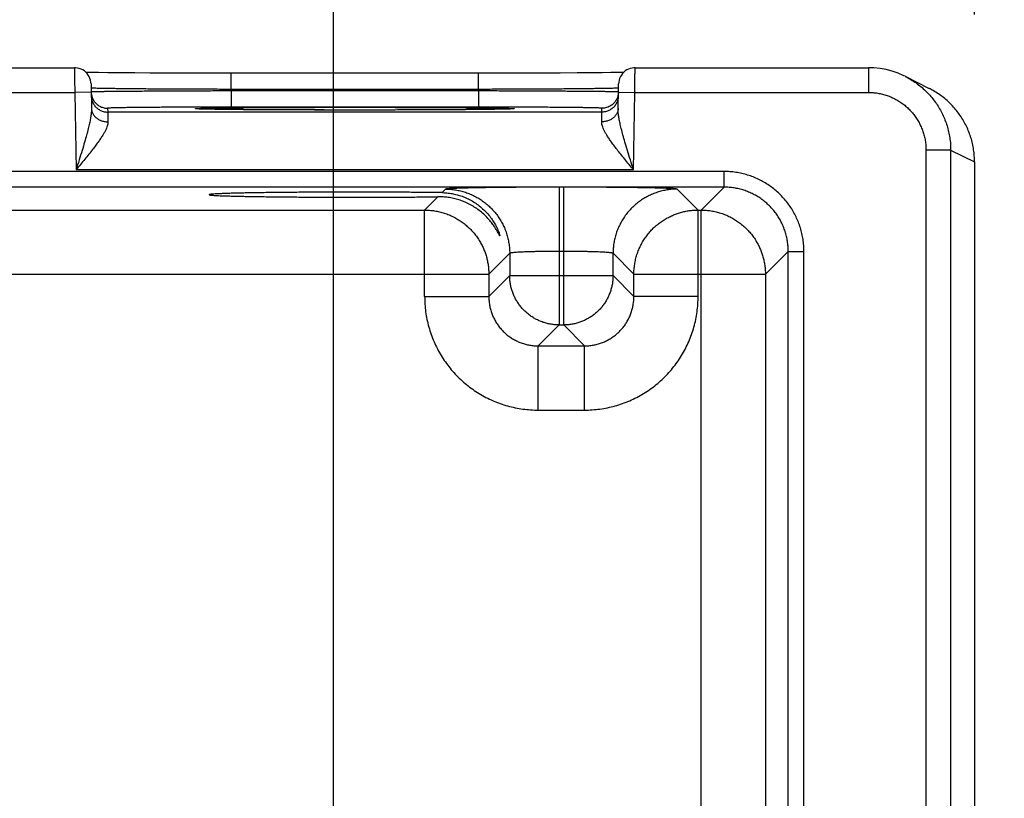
# Model space of a CAD drawing. Header units: inches. Extents: x 0 to 22, y 0 to 17.
# Tile 27 of 30: x 16.465 to 17.661, y 13.652 to 14.598. Entities that reach past the tile are written whole.
import ezdxf

# ---------------------------------------------------------------- set-up
doc = ezdxf.new("R2010")
doc.units = ezdxf.units.IN
doc.header["$LTSCALE"] = 1.21
doc.header["$MEASUREMENT"] = 0
doc.layers.get('0').update_dxf_attribs({"linetype": 'CONTINUOUS'})
doc.layers.add('DIMENSIONS', color=7, linetype='CONTINUOUS')
doc.styles.get("Standard").update_dxf_attribs({"font": 'txt', "width": 0.8})
doc.dimstyles.new('DIMSTYLE_1', dxfattribs={"dimtxt": 0.125, "dimasz": 0.18, "dimexe": 0.18, "dimexo": 0.0625, "dimgap": 0.09, "dimtad": 0, "dimtih": 1, "dimtoh": 1, "dimdec": 3, "dimzin": 4, "dimdsep": 46, "dimtxsty": 'STANDARD', "dimblk": '_FILLED', "dimblk1": '_FILLED', "dimblk2": '_FILLED', "dimcen": 0.09, "dimadec": 0, "dimazin": 0, "dimtp": 0.001, "dimtm": 0.001, "dimtfac": 1, "dimtdec": 3, "dimtofl": 0, "dimtmove": 0, "dimatfit": 3, "dimldrblk": '_FILLED', "dimfxl": 1, "dimtolj": 1, "dimtzin": 4, "dimarcsym": 0})

# ---------------------------------------------------------------- blocks, each defined once
blk = doc.blocks.new('_FILLED')
at = {"color": 0, "linetype": 'BYBLOCK'}
blk.add_solid([(0, 0), (-1, 0.1736), (-1, -0.1736)], dxfattribs=at)
blk = doc.blocks.new('*D7')
at = {"layer": 'DIMENSIONS', "color": 2, "linetype": 'CONTINUOUS'}
for p, q in [((16.846, 13.1686), (16.846, 15.4147)), ((17.625, 14.6039), (17.625, 15.4147)), ((16.846, 15.2897), (16.486, 15.2897)), ((17.625, 15.2897), (18.0428, 15.2897))]:
    blk.add_line(p, q, dxfattribs=at)
at = {"layer": 'DIMENSIONS', "color": 2, "linetype": 'CONTINUOUS', "xscale": 0.18, "yscale": 0.18, "zscale": 0.18}
blk.add_blockref('_FILLED', (16.846, 15.2897), dxfattribs=at)
at = {"layer": 'DIMENSIONS', "color": 2, "linetype": 'CONTINUOUS', "xscale": 0.18, "yscale": 0.18, "zscale": 0.18, "rotation": 180}
blk.add_blockref('_FILLED', (17.625, 15.2897), dxfattribs=at)
at = {"layer": 'DIMENSIONS', "color": 2, "linetype": 'CONTINUOUS', "width": 0.8}
for s, p in [('[', (18.6303, 15.2272)), (']', (19.2303, 15.2272)), ('.779', (18.1053, 15.2272)), ('19.79', (18.7303, 15.2272))]:
    blk.add_text(s, height=0.125, dxfattribs=at).set_placement(p)
blk = doc.blocks.new('*D11')
at = {"layer": 'DIMENSIONS', "color": 2, "linetype": 'CONTINUOUS'}
for p, q in [((14.096, 13.1686), (14.096, 16.1647)), ((16.846, 13.1686), (16.846, 16.1647)), ((14.096, 16.0397), (14.7832, 16.0397)), ((16.846, 16.0397), (16.2332, 16.0397))]:
    blk.add_line(p, q, dxfattribs=at)
at = {"layer": 'DIMENSIONS', "color": 2, "linetype": 'CONTINUOUS', "xscale": 0.18, "yscale": 0.18, "zscale": 0.18, "rotation": 180}
blk.add_blockref('_FILLED', (14.096, 16.0397), dxfattribs=at)
at = {"layer": 'DIMENSIONS', "color": 2, "linetype": 'CONTINUOUS', "xscale": 0.18, "yscale": 0.18, "zscale": 0.18}
blk.add_blockref('_FILLED', (16.846, 16.0397), dxfattribs=at)
at = {"layer": 'DIMENSIONS', "color": 2, "linetype": 'CONTINUOUS', "width": 0.8}
for s, p in [('2.750', (14.8457, 15.9772)), ('[', (15.4707, 15.9772)), ('69.85', (15.5707, 15.9772)), (']', (16.0707, 15.9772))]:
    blk.add_text(s, height=0.125, dxfattribs=at).set_placement(p)

msp = doc.modelspace()

# ---------------------------------------------------------------- linework, layer by layer
at = {"color": 7, "linetype": 'CONTINUOUS'}
for p, q in [((16.2825, 14.5394), (16.5315, 14.5394)), ((17.2125, 14.5394), (17.496, 14.5394)), ((17.496, 14.5394), (17.496, 14.5094)), ((16.5607, 14.5335), (16.5521, 14.5336)), ((16.5718, 14.5333), (16.5607, 14.5335)), ((16.5861, 14.5332), (16.5718, 14.5333)), ((16.6046, 14.533), (16.5861, 14.5332)), ((16.6233, 14.5329), (16.6046, 14.533)), ((16.6465, 14.5328), (16.6233, 14.5329)), ((16.6675, 14.5328), (16.6465, 14.5328)), ((16.6925, 14.5327), (16.6675, 14.5328)), ((16.7216, 14.5327), (16.6925, 14.5327)), ((17.0303, 14.5327), (16.7216, 14.5327)), ((16.7216, 14.513), (16.7216, 14.5327)), ((17.0224, 14.513), (17.0224, 14.5327)), ((17.0544, 14.5327), (17.0303, 14.5327)), ((17.0757, 14.5328), (17.0544, 14.5327)), ((17.1005, 14.5328), (17.0757, 14.5328)), ((17.1214, 14.5329), (17.1005, 14.5328)), ((17.1424, 14.5331), (17.1214, 14.5329)), ((17.159, 14.5332), (17.1424, 14.5331)), ((17.1724, 14.5333), (17.159, 14.5332)), ((17.183, 14.5335), (17.1724, 14.5333)), ((17.1922, 14.5336), (17.183, 14.5335)), ((17.1986, 14.5337), (17.1922, 14.5336)), ((17.5406, 14.5289), (17.5697, 14.5143)), ((16.5515, 14.5197), (16.552, 14.49)), ((17.0224, 14.513), (16.7216, 14.513)), ((16.7216, 14.513), (16.7216, 14.5111)), ((17.0224, 14.513), (17.0224, 14.5111)), ((17.192, 14.49), (17.1925, 14.5197)), ((16.2823, 14.5094), (16.5317, 14.5094)), ((16.5517, 14.5097), (16.5317, 14.5094)), ((16.5317, 14.5094), (16.5333, 14.4155)), ((17.0224, 14.5111), (16.7216, 14.5111)), ((16.7216, 14.5111), (16.7216, 14.4915)), ((17.0224, 14.5111), (17.0224, 14.4915)), ((17.1923, 14.5097), (17.2123, 14.5094)), ((17.2107, 14.4155), (17.2123, 14.5094)), ((17.2123, 14.5094), (17.496, 14.5094)), ((16.5717, 14.4901), (16.5718, 14.4855)), ((16.6826, 14.4893), (16.682, 14.4893)), ((16.6834, 14.4892), (16.6826, 14.4893)), ((16.6849, 14.4892), (16.6834, 14.4892)), ((16.6874, 14.4891), (16.6849, 14.4892)), ((16.6915, 14.489), (16.6874, 14.4891)), ((16.698, 14.4889), (16.6915, 14.489)), ((16.7065, 14.4887), (16.698, 14.4889)), ((16.7174, 14.4886), (16.7065, 14.4887)), ((16.7315, 14.4884), (16.7174, 14.4886)), ((17.0224, 14.4915), (16.7216, 14.4915)), ((16.7492, 14.4883), (16.7315, 14.4884)), ((16.7672, 14.4882), (16.7492, 14.4883)), ((16.7882, 14.4881), (16.7672, 14.4882)), ((16.8126, 14.488), (16.7882, 14.4881)), ((16.8348, 14.488), (16.8126, 14.488)), ((16.8595, 14.4879), (16.8348, 14.488)), ((16.884, 14.4879), (16.8595, 14.4879)), ((16.9077, 14.4879), (16.884, 14.4879)), ((16.9341, 14.488), (16.9077, 14.4879)), ((16.9574, 14.4881), (16.9341, 14.488)), ((16.9776, 14.4882), (16.9574, 14.4881)), ((16.9975, 14.4883), (16.9776, 14.4882)), ((17.0134, 14.4885), (16.9975, 14.4883)), ((17.0264, 14.4886), (17.0134, 14.4885)), ((17.0371, 14.4887), (17.0264, 14.4886)), ((17.0457, 14.4889), (17.0371, 14.4887)), ((17.0523, 14.489), (17.0457, 14.4889)), ((17.0564, 14.4891), (17.0523, 14.489)), ((17.0588, 14.4892), (17.0564, 14.4891)), ((17.0602, 14.4892), (17.0588, 14.4892)), ((17.0614, 14.4893), (17.0602, 14.4892)), ((17.062, 14.4893), (17.0614, 14.4893)), ((17.0631, 14.4894), (17.0627, 14.4893)), ((17.1722, 14.4855), (17.1723, 14.4901)), ((17.1722, 14.4855), (16.5718, 14.4855)), ((17.596, 14.4394), (17.566, 14.4394)), ((17.566, 14.4394), (17.566, 11.1709)), ((17.596, 14.4394), (17.596, 11.1709)), ((17.596, 14.4394), (17.625, 14.4249)), ((17.625, 14.4249), (17.625, 11.1854)), ((17.3207, 14.4133), (13.6503, 14.4133)), ((17.2107, 14.4155), (16.5333, 14.4155)), ((17.3207, 14.3943), (17.3207, 14.4133)), ((17.3207, 14.3943), (13.6503, 14.3943)), ((17.1258, 14.3942), (17.1202, 14.3942)), ((17.1202, 14.3942), (17.1202, 14.2269)), ((17.1258, 14.2269), (17.1258, 14.3942)), ((17.3207, 14.3943), (17.2929, 14.3665)), ((16.973, 14.3826), (16.9569, 14.3665)), ((16.9822, 14.3919), (16.978, 14.3876)), ((17.2891, 14.3665), (17.2638, 14.3919)), ((16.3591, 14.3665), (16.9569, 14.3665)), ((16.9569, 14.2615), (16.9569, 14.3665)), ((17.2891, 14.3665), (17.2929, 14.3665)), ((17.2891, 14.2615), (17.2891, 14.3665)), ((17.2929, 11.2438), (17.2929, 14.3665)), ((17.0602, 14.3139), (17.0349, 14.2885)), ((17.0602, 14.3139), (17.0602, 14.2868)), ((17.1258, 14.3162), (17.1202, 14.3162)), ((17.1858, 14.2868), (17.1858, 14.3139)), ((17.2111, 14.2885), (17.1858, 14.3139)), ((17.3987, 14.3163), (17.3709, 14.2885)), ((17.3987, 14.3163), (17.4177, 14.3163)), ((17.3987, 11.2939), (17.3987, 14.3163)), ((17.4177, 11.2939), (17.4177, 14.3163)), ((16.2811, 14.2885), (17.0349, 14.2885)), ((17.0349, 14.2885), (17.0349, 14.2615)), ((17.0602, 14.2868), (17.0349, 14.2615)), ((17.0602, 14.2868), (17.1858, 14.2868)), ((17.1858, 14.2868), (17.2111, 14.2615)), ((17.2111, 14.2885), (17.3709, 14.2885)), ((17.2111, 14.2615), (17.2111, 14.2885)), ((17.3709, 14.2885), (17.3709, 11.3218)), ((16.9569, 14.2615), (17.0349, 14.2615)), ((17.2891, 14.2615), (17.2111, 14.2615)), ((17.1202, 14.2269), (17.0949, 14.2015)), ((17.1202, 14.2269), (17.1258, 14.2269)), ((17.1258, 14.2269), (17.1512, 14.2015)), ((17.0949, 14.2015), (17.1512, 14.2015)), ((17.0949, 14.1235), (17.0949, 14.2015)), ((17.1512, 14.1235), (17.1512, 14.2015)), ((17.0949, 14.1235), (17.1512, 14.1235))]:
    msp.add_line(p, q, dxfattribs=at)
for points in [[(16.5515, 14.5197), (16.5513, 14.522), (16.5509, 14.5242), (16.5502, 14.5264), (16.5493, 14.5285), (16.5481, 14.5305), (16.5468, 14.5323), (16.5452, 14.534), (16.5434, 14.5354), (16.5415, 14.5367), (16.5395, 14.5377), (16.5373, 14.5385), (16.5351, 14.539), (16.5328, 14.5393), (16.5315, 14.5394)], [(17.2125, 14.5394), (17.2112, 14.5393), (17.2089, 14.539), (17.2067, 14.5385), (17.2046, 14.5377), (17.2025, 14.5367), (17.2006, 14.5354), (17.1988, 14.534), (17.1973, 14.5323), (17.1959, 14.5305), (17.1947, 14.5285), (17.1938, 14.5264), (17.1931, 14.5242), (17.1927, 14.522), (17.1925, 14.5197)], [(17.5406, 14.5289), (17.5391, 14.5296), (17.5322, 14.5326), (17.5251, 14.5351), (17.5177, 14.537), (17.5103, 14.5383), (17.5028, 14.5391), (17.496, 14.5394)], [(16.5521, 14.5336), (16.5456, 14.5337), (16.5454, 14.5337)], [(16.682, 14.4893), (16.6814, 14.4893), (16.6812, 14.4893), (16.681, 14.4894), (16.6809, 14.4894), (16.6807, 14.4894), (16.6806, 14.4894), (16.6806, 14.4894), (16.6805, 14.4894), (16.6805, 14.4894)], [(17.0627, 14.4893), (17.0622, 14.4893), (17.062, 14.4893)], [(17.0635, 14.4894), (17.0635, 14.4894), (17.0634, 14.4894), (17.0633, 14.4894), (17.0632, 14.4894), (17.0631, 14.4894)]]:
    msp.add_lwpolyline(points, dxfattribs=at)
for points, knots in [([(16.5315, 14.5394), (16.5315, 14.5394), (16.5315, 14.539), (16.5315, 14.5388), (16.5315, 14.538), (16.5315, 14.5371), (16.5315, 14.5358), (16.5315, 14.5343), (16.5316, 14.5326), (16.5316, 14.5306), (16.5316, 14.5284), (16.5316, 14.526), (16.5316, 14.5235), (16.5316, 14.5208), (16.5316, 14.5181), (16.5317, 14.5152), (16.5317, 14.5123), (16.5317, 14.5103), (16.5317, 14.5094)], [0, 0, 0, 0, 0.003976, 0.017704, 0.041008, 0.073664, 0.115355, 0.165674, 0.224126, 0.290143, 0.363085, 0.442237, 0.526821, 0.615996, 0.70885, 0.804441, 0.901814, 1, 1, 1, 1]), ([(17.2123, 14.5094), (17.2123, 14.5103), (17.2123, 14.5123), (17.2124, 14.5152), (17.2124, 14.5181), (17.2124, 14.5208), (17.2124, 14.5235), (17.2124, 14.526), (17.2124, 14.5284), (17.2124, 14.5306), (17.2125, 14.5326), (17.2125, 14.5343), (17.2125, 14.5358), (17.2125, 14.5371), (17.2125, 14.538), (17.2125, 14.5388), (17.2125, 14.539), (17.2125, 14.5394), (17.2125, 14.5394)], [0, 0, 0, 0, 0.098186, 0.195559, 0.29115, 0.384004, 0.473179, 0.557763, 0.636915, 0.709857, 0.775874, 0.834326, 0.884645, 0.926336, 0.958992, 0.982296, 0.996024, 1, 1, 1, 1]), ([(17.5407, 14.5288), (17.5425, 14.5279), (17.5465, 14.5258), (17.5524, 14.522), (17.5585, 14.5176), (17.5641, 14.5127), (17.5694, 14.5074), (17.5743, 14.5018), (17.5787, 14.4958), (17.5827, 14.4894), (17.5862, 14.4828), (17.5892, 14.4759), (17.5917, 14.4689), (17.5936, 14.4616), (17.595, 14.4543), (17.5959, 14.4468), (17.596, 14.4418), (17.596, 14.4394)], [0, 0, 0, 0, 0.054431, 0.121978, 0.189489, 0.256975, 0.324447, 0.391921, 0.459413, 0.526935, 0.594486, 0.662053, 0.729629, 0.797214, 0.86481, 0.932413, 1, 1, 1, 1]), ([(16.7216, 14.513), (16.7179, 14.513), (16.7105, 14.5131), (16.6994, 14.5131), (16.6885, 14.5131), (16.6776, 14.5132), (16.667, 14.5132), (16.6566, 14.5133), (16.6465, 14.5133), (16.6367, 14.5134), (16.6273, 14.5134), (16.6183, 14.5135), (16.6097, 14.5136), (16.6016, 14.5137), (16.594, 14.5137), (16.5869, 14.5138), (16.5805, 14.5139), (16.5746, 14.514), (16.5694, 14.5141), (16.5648, 14.5142), (16.5609, 14.5142), (16.5576, 14.5143), (16.5552, 14.5144), (16.5532, 14.5144), (16.5525, 14.5146), (16.552, 14.5146)], [0, 0, 0, 0, 0.065586, 0.130894, 0.195634, 0.259527, 0.322299, 0.383676, 0.443395, 0.501198, 0.556841, 0.61009, 0.660722, 0.708529, 0.753312, 0.794882, 0.833063, 0.867691, 0.898616, 0.925702, 0.94883, 0.967897, 0.982821, 0.993536, 1, 1, 1, 1]), ([(17.192, 14.5146), (17.1915, 14.5146), (17.1908, 14.5144), (17.1888, 14.5144), (17.1864, 14.5143), (17.1831, 14.5142), (17.1792, 14.5142), (17.1746, 14.5141), (17.1694, 14.514), (17.1635, 14.5139), (17.1571, 14.5138), (17.15, 14.5137), (17.1424, 14.5137), (17.1343, 14.5136), (17.1258, 14.5135), (17.1167, 14.5134), (17.1073, 14.5134), (17.0975, 14.5133), (17.0874, 14.5133), (17.077, 14.5132), (17.0664, 14.5132), (17.0555, 14.5131), (17.0446, 14.5131), (17.0335, 14.5131), (17.0261, 14.513), (17.0224, 14.513)], [0, 0, 0, 0, 0.006463, 0.017176, 0.032096, 0.051158, 0.074279, 0.101356, 0.13227, 0.166885, 0.205052, 0.24661, 0.291383, 0.339187, 0.389823, 0.443079, 0.498733, 0.556548, 0.616278, 0.677666, 0.740447, 0.80435, 0.869098, 0.934411, 1, 1, 1, 1]), ([(17.625, 14.4249), (17.625, 14.4274), (17.6248, 14.4324), (17.624, 14.4398), (17.6226, 14.4471), (17.6207, 14.4544), (17.6182, 14.4614), (17.6152, 14.4683), (17.6117, 14.4749), (17.6077, 14.4813), (17.6032, 14.4873), (17.5984, 14.493), (17.5931, 14.4983), (17.5874, 14.5032), (17.5813, 14.5076), (17.5754, 14.5113), (17.5715, 14.5134), (17.5697, 14.5143)], [0, 0, 0, 0, 0.067347, 0.134903, 0.202411, 0.269988, 0.33769, 0.405307, 0.472914, 0.54061, 0.608216, 0.675832, 0.743542, 0.81114, 0.878683, 0.94629, 1, 1, 1, 1]), ([(16.5517, 14.5097), (16.5517, 14.509), (16.5518, 14.5076), (16.5521, 14.5061), (16.5523, 14.5054)], [0, 0, 0, 0, 0.490254, 1, 1, 1, 1]), ([(16.5518, 14.5051), (16.5518, 14.5044), (16.5519, 14.5029), (16.5523, 14.5007), (16.5529, 14.4986), (16.5538, 14.4965), (16.5549, 14.4946), (16.5562, 14.4928), (16.5577, 14.4912), (16.5594, 14.4897), (16.5612, 14.4884), (16.5632, 14.4874), (16.5652, 14.4865), (16.5674, 14.4859), (16.5695, 14.4856), (16.571, 14.4855), (16.5718, 14.4855)], [0, 0, 0, 0, 0.071429, 0.142858, 0.214286, 0.285715, 0.357144, 0.428572, 0.500001, 0.571429, 0.642858, 0.714286, 0.785715, 0.857143, 0.928572, 1, 1, 1, 1]), ([(16.7216, 14.5111), (16.7179, 14.5111), (16.7105, 14.5111), (16.6995, 14.5111), (16.6885, 14.511), (16.6777, 14.511), (16.6671, 14.5109), (16.6567, 14.5109), (16.6465, 14.5109), (16.6368, 14.5108), (16.6273, 14.5108), (16.6183, 14.5107), (16.6097, 14.5106), (16.6016, 14.5106), (16.5941, 14.5105), (16.587, 14.5105), (16.5805, 14.5104), (16.5747, 14.5103), (16.5694, 14.5103), (16.5649, 14.5102), (16.561, 14.5101), (16.5577, 14.5101), (16.5552, 14.51), (16.5533, 14.51), (16.5526, 14.5098), (16.552, 14.5099)], [0, 0, 0, 0, 0.065596, 0.13091, 0.195649, 0.259536, 0.322301, 0.38368, 0.443405, 0.501215, 0.556863, 0.610118, 0.66076, 0.708579, 0.753372, 0.794948, 0.833132, 0.86776, 0.898684, 0.925767, 0.948888, 0.967945, 0.982856, 0.993556, 1, 1, 1, 1]), ([(16.5523, 14.5053), (16.5525, 14.5046), (16.5529, 14.5032), (16.5537, 14.5012), (16.5548, 14.4993), (16.5561, 14.4975), (16.5576, 14.4959), (16.5593, 14.4944), (16.5611, 14.4931), (16.5631, 14.492), (16.5651, 14.4912), (16.5673, 14.4906), (16.5695, 14.4902), (16.5709, 14.4901), (16.5717, 14.4901)], [0, 0, 0, 0, 0.078739, 0.162489, 0.246239, 0.329989, 0.413739, 0.49749, 0.581241, 0.664992, 0.748744, 0.832496, 0.916248, 1, 1, 1, 1]), ([(17.192, 14.5099), (17.1915, 14.5098), (17.1907, 14.51), (17.1888, 14.51), (17.1863, 14.5101), (17.1831, 14.5101), (17.1792, 14.5102), (17.1746, 14.5103), (17.1693, 14.5103), (17.1635, 14.5104), (17.157, 14.5105), (17.15, 14.5105), (17.1424, 14.5106), (17.1343, 14.5106), (17.1257, 14.5107), (17.1167, 14.5108), (17.1073, 14.5108), (17.0975, 14.5109), (17.0874, 14.5109), (17.077, 14.5109), (17.0663, 14.511), (17.0555, 14.511), (17.0445, 14.5111), (17.0335, 14.5111), (17.0261, 14.5111), (17.0224, 14.5111)], [0, 0, 0, 0, 0.006443, 0.017141, 0.032048, 0.051099, 0.074213, 0.101288, 0.132201, 0.166816, 0.204985, 0.246549, 0.291334, 0.33915, 0.389795, 0.443059, 0.498717, 0.556538, 0.616272, 0.677661, 0.740437, 0.804334, 0.869081, 0.934401, 1, 1, 1, 1]), ([(17.1922, 14.5051), (17.1922, 14.5044), (17.1921, 14.5029), (17.1917, 14.5007), (17.1911, 14.4986), (17.1902, 14.4965), (17.1891, 14.4946), (17.1878, 14.4928), (17.1863, 14.4912), (17.1846, 14.4897), (17.1828, 14.4884), (17.1808, 14.4874), (17.1788, 14.4865), (17.1767, 14.4859), (17.1745, 14.4856), (17.173, 14.4855), (17.1722, 14.4855)], [0, 0, 0, 0, 0.071429, 0.142858, 0.214287, 0.285715, 0.357144, 0.428573, 0.500001, 0.57143, 0.642858, 0.714286, 0.785715, 0.857143, 0.928572, 1, 1, 1, 1]), ([(17.1917, 14.5053), (17.1916, 14.5046), (17.1911, 14.5032), (17.1903, 14.5012), (17.1892, 14.4993), (17.1879, 14.4975), (17.1864, 14.4959), (17.1847, 14.4944), (17.1829, 14.4931), (17.1809, 14.492), (17.1789, 14.4912), (17.1767, 14.4906), (17.1745, 14.4902), (17.1731, 14.4901), (17.1723, 14.4901)], [0, 0, 0, 0, 0.078739, 0.162489, 0.246239, 0.329989, 0.413739, 0.49749, 0.581241, 0.664992, 0.748744, 0.832496, 0.916248, 1, 1, 1, 1]), ([(17.1923, 14.5097), (17.1923, 14.509), (17.1922, 14.5076), (17.1919, 14.5061), (17.1918, 14.5054)], [0, 0, 0, 0, 0.490254, 1, 1, 1, 1]), ([(17.496, 14.5094), (17.4979, 14.5094), (17.5018, 14.5092), (17.5075, 14.5085), (17.5132, 14.5073), (17.5187, 14.5057), (17.5241, 14.5036), (17.5294, 14.501), (17.5343, 14.498), (17.5391, 14.4947), (17.5435, 14.4909), (17.5476, 14.4868), (17.5514, 14.4824), (17.5547, 14.4777), (17.5577, 14.4727), (17.5602, 14.4675), (17.5623, 14.462), (17.564, 14.4565), (17.5652, 14.4508), (17.5659, 14.4451), (17.566, 14.4413), (17.566, 14.4394)], [0, 0, 0, 0, 0.052096, 0.10454, 0.157208, 0.209988, 0.26277, 0.315496, 0.368202, 0.42093, 0.47368, 0.526436, 0.579185, 0.631909, 0.684609, 0.737325, 0.790093, 0.842853, 0.895499, 0.947923, 1, 1, 1, 1]), ([(16.552, 14.49), (16.5521, 14.4888), (16.552, 14.4863), (16.5516, 14.4822), (16.5508, 14.4773), (16.5497, 14.4716), (16.5481, 14.465), (16.5461, 14.4573), (16.5436, 14.4485), (16.5405, 14.4384), (16.5371, 14.4272), (16.5346, 14.4194), (16.5333, 14.4155)], [0, 0, 0, 0, 0.044694, 0.098106, 0.161521, 0.236287, 0.323933, 0.426157, 0.545038, 0.682949, 0.837563, 1, 1, 1, 1]), ([(16.552, 14.49), (16.552, 14.4893), (16.5521, 14.4881), (16.5526, 14.4863), (16.5532, 14.4845), (16.5541, 14.4828), (16.5552, 14.4812), (16.5565, 14.4797), (16.558, 14.4783), (16.5596, 14.4771), (16.5615, 14.4761), (16.5634, 14.4752), (16.5655, 14.4745), (16.5676, 14.474), (16.5698, 14.4737), (16.5713, 14.4737), (16.572, 14.4737)], [0, 0, 0, 0, 0.064818, 0.129988, 0.19584, 0.262662, 0.33068, 0.400054, 0.470869, 0.543136, 0.616796, 0.691728, 0.767752, 0.844648, 0.922158, 1, 1, 1, 1]), ([(16.7216, 14.4915), (16.7183, 14.4915), (16.7115, 14.4915), (16.7013, 14.4914), (16.6913, 14.4914), (16.6813, 14.4914), (16.6716, 14.4914), (16.662, 14.4913), (16.6528, 14.4913), (16.6439, 14.4913), (16.6353, 14.4912), (16.6272, 14.4912), (16.6194, 14.4911), (16.6122, 14.491), (16.6055, 14.491), (16.5993, 14.4909), (16.5937, 14.4908), (16.5887, 14.4908), (16.5843, 14.4907), (16.5805, 14.4906), (16.5774, 14.4905), (16.5751, 14.4904), (16.5732, 14.4904), (16.5724, 14.4902), (16.5717, 14.4903), (16.5717, 14.4901)], [0, 0, 0, 0, 0.067728, 0.135453, 0.202748, 0.269201, 0.334409, 0.398003, 0.459713, 0.519285, 0.576452, 0.630933, 0.682453, 0.730781, 0.775701, 0.816999, 0.854478, 0.887951, 0.91727, 0.942323, 0.962986, 0.97914, 0.990702, 0.997634, 1, 1, 1, 1]), ([(16.6805, 14.4894), (16.6801, 14.4894), (16.6795, 14.4896), (16.6784, 14.4893), (16.6784, 14.4899), (16.6797, 14.4896), (16.6809, 14.49), (16.6835, 14.49), (16.6866, 14.4901), (16.6905, 14.4902), (16.6951, 14.4903), (16.7005, 14.4904), (16.7066, 14.4905), (16.7134, 14.4906), (16.7208, 14.4907), (16.7289, 14.4908), (16.7375, 14.4908), (16.7467, 14.4909), (16.7564, 14.491), (16.7666, 14.491), (16.7772, 14.4911), (16.7882, 14.4911), (16.7996, 14.4912), (16.8112, 14.4912), (16.8231, 14.4912), (16.8352, 14.4913), (16.8475, 14.4913), (16.8597, 14.4913), (16.8679, 14.4913), (16.872, 14.4913)], [0, 0, 0, 0, 0.006666, 0.010775, 0.011329, 0.015428, 0.023567, 0.035717, 0.05183, 0.071849, 0.095685, 0.123241, 0.15441, 0.189057, 0.227038, 0.268203, 0.312381, 0.359395, 0.409052, 0.461129, 0.515398, 0.571653, 0.629692, 0.689305, 0.750208, 0.81207, 0.874554, 0.937315, 1, 1, 1, 1]), ([(16.7316, 14.4884), (16.7306, 14.4885), (16.727, 14.4885), (16.7208, 14.4886), (16.7134, 14.4886), (16.7066, 14.4887), (16.7005, 14.4888), (16.6952, 14.4889), (16.6905, 14.489), (16.6866, 14.4891), (16.6835, 14.4893), (16.6815, 14.4892), (16.6808, 14.4893)], [0, 0, 0, 0, 0.05728, 0.215896, 0.362248, 0.49575, 0.61586, 0.72205, 0.813902, 0.891056, 0.953164, 1, 1, 1, 1]), ([(16.8688, 14.4879), (16.8658, 14.4879), (16.8587, 14.4879), (16.8475, 14.4879), (16.8353, 14.4879), (16.8232, 14.488), (16.8113, 14.488), (16.7996, 14.488), (16.7883, 14.4881), (16.7772, 14.4881), (16.7666, 14.4882), (16.7564, 14.4883), (16.7467, 14.4883), (16.7385, 14.4884), (16.7335, 14.4884), (16.7316, 14.4884)], [0, 0, 0, 0, 0.066337, 0.155882, 0.245027, 0.333281, 0.420173, 0.505239, 0.588073, 0.668371, 0.745838, 0.820171, 0.891052, 0.958161, 1, 1, 1, 1]), ([(16.872, 14.4913), (16.8761, 14.4913), (16.8843, 14.4913), (16.8965, 14.4913), (16.9088, 14.4913), (16.9208, 14.4912), (16.9327, 14.4912), (16.9444, 14.4912), (16.9558, 14.4911), (16.9668, 14.4911), (16.9774, 14.491), (16.9876, 14.491), (16.9973, 14.4909), (17.0065, 14.4908), (17.0151, 14.4908), (17.0232, 14.4907), (17.0306, 14.4906), (17.0374, 14.4905), (17.0435, 14.4904), (17.0489, 14.4903), (17.0535, 14.4902), (17.0574, 14.4901), (17.0605, 14.49), (17.0631, 14.49), (17.0643, 14.4896), (17.0656, 14.4899), (17.0656, 14.4893), (17.0645, 14.4896), (17.0639, 14.4894), (17.0635, 14.4894)], [0, 0, 0, 0, 0.062671, 0.125412, 0.187871, 0.249707, 0.310588, 0.370191, 0.428229, 0.48449, 0.538768, 0.59085, 0.640513, 0.687533, 0.731716, 0.772888, 0.810877, 0.84553, 0.876707, 0.904271, 0.928113, 0.94814, 0.964262, 0.976419, 0.984567, 0.988677, 0.989231, 0.99333, 1, 1, 1, 1]), ([(17.012, 14.4884), (17.0102, 14.4884), (17.0054, 14.4884), (16.9973, 14.4883), (16.9876, 14.4883), (16.9774, 14.4882), (16.9668, 14.4881), (16.9558, 14.4881), (16.9444, 14.488), (16.9328, 14.488), (16.9209, 14.488), (16.9088, 14.4879), (16.8966, 14.4879), (16.8852, 14.4879), (16.878, 14.4879), (16.8748, 14.4879)], [0, 0, 0, 0, 0.038743, 0.105884, 0.1768, 0.251172, 0.328673, 0.409011, 0.491897, 0.577031, 0.664007, 0.752352, 0.841586, 0.931217, 1, 1, 1, 1]), ([(17.0632, 14.4893), (17.0625, 14.4892), (17.0605, 14.4893), (17.0575, 14.4891), (17.0535, 14.489), (17.0489, 14.4889), (17.0435, 14.4888), (17.0374, 14.4887), (17.0306, 14.4886), (17.0232, 14.4886), (17.0169, 14.4885), (17.0131, 14.4885), (17.012, 14.4884)], [0, 0, 0, 0, 0.046429, 0.108003, 0.184504, 0.275592, 0.380894, 0.500004, 0.632403, 0.777542, 0.93485, 1, 1, 1, 1]), ([(17.1723, 14.4901), (17.1723, 14.4903), (17.1716, 14.4902), (17.1708, 14.4904), (17.1689, 14.4904), (17.1666, 14.4905), (17.1635, 14.4906), (17.1597, 14.4907), (17.1553, 14.4908), (17.1503, 14.4908), (17.1447, 14.4909), (17.1385, 14.491), (17.1318, 14.491), (17.1246, 14.4911), (17.1169, 14.4912), (17.1087, 14.4912), (17.1001, 14.4913), (17.0912, 14.4913), (17.082, 14.4913), (17.0724, 14.4914), (17.0627, 14.4914), (17.0527, 14.4914), (17.0427, 14.4914), (17.0325, 14.4915), (17.0258, 14.4915), (17.0224, 14.4915)], [0, 0, 0, 0, 0.002366, 0.009297, 0.020858, 0.037009, 0.057668, 0.08272, 0.112038, 0.145509, 0.182987, 0.224284, 0.269203, 0.31753, 0.369049, 0.423529, 0.480695, 0.540265, 0.601974, 0.665569, 0.73078, 0.79724, 0.864541, 0.93227, 1, 1, 1, 1]), ([(17.192, 14.49), (17.192, 14.4893), (17.1919, 14.4881), (17.1915, 14.4863), (17.1908, 14.4845), (17.1899, 14.4828), (17.1888, 14.4812), (17.1875, 14.4797), (17.186, 14.4783), (17.1844, 14.4771), (17.1825, 14.4761), (17.1806, 14.4752), (17.1785, 14.4745), (17.1764, 14.474), (17.1742, 14.4737), (17.1727, 14.4737), (17.172, 14.4737)], [0, 0, 0, 0, 0.064816, 0.129985, 0.195836, 0.262657, 0.330674, 0.400048, 0.470863, 0.54313, 0.61679, 0.691722, 0.767748, 0.844645, 0.922156, 1, 1, 1, 1]), ([(17.2107, 14.4155), (17.2094, 14.4194), (17.2069, 14.4272), (17.2035, 14.4384), (17.2004, 14.4485), (17.1979, 14.4573), (17.1959, 14.465), (17.1943, 14.4716), (17.1932, 14.4773), (17.1924, 14.4822), (17.192, 14.4863), (17.192, 14.4888), (17.192, 14.49)], [0, 0, 0, 0, 0.162438, 0.317051, 0.454962, 0.573843, 0.676068, 0.763714, 0.83848, 0.901895, 0.955306, 1, 1, 1, 1]), ([(16.5718, 14.4855), (16.5718, 14.4854), (16.5718, 14.485), (16.5718, 14.4843), (16.5718, 14.483), (16.5719, 14.4813), (16.5719, 14.4791), (16.572, 14.4766), (16.572, 14.4747), (16.572, 14.4737)], [0, 0, 0, 0, 0.02467, 0.089934, 0.195345, 0.34018, 0.523452, 0.743911, 1, 1, 1, 1]), ([(17.172, 14.4737), (17.172, 14.4747), (17.172, 14.4766), (17.1721, 14.4791), (17.1721, 14.4813), (17.1722, 14.483), (17.1722, 14.4843), (17.1722, 14.485), (17.1722, 14.4854), (17.1722, 14.4855)], [0, 0, 0, 0, 0.256092, 0.476548, 0.65982, 0.804655, 0.910066, 0.97533, 1, 1, 1, 1]), ([(16.572, 14.4737), (16.572, 14.4731), (16.572, 14.4717), (16.5715, 14.4696), (16.5708, 14.4672), (16.5697, 14.4645), (16.5681, 14.4615), (16.5662, 14.458), (16.5637, 14.4542), (16.5608, 14.4498), (16.5573, 14.4451), (16.5533, 14.4398), (16.5488, 14.4342), (16.5439, 14.4281), (16.5387, 14.4219), (16.5351, 14.4176), (16.5333, 14.4155)], [0, 0, 0, 0, 0.026305, 0.056425, 0.091441, 0.13239, 0.180259, 0.236031, 0.300562, 0.374538, 0.458354, 0.551938, 0.654643, 0.765095, 0.881042, 1, 1, 1, 1]), ([(17.2107, 14.4155), (17.2089, 14.4176), (17.2053, 14.4219), (17.2001, 14.4281), (17.1952, 14.4342), (17.1908, 14.4398), (17.1867, 14.4451), (17.1832, 14.4498), (17.1803, 14.4542), (17.1778, 14.458), (17.1759, 14.4615), (17.1743, 14.4645), (17.1732, 14.4672), (17.1725, 14.4696), (17.172, 14.4717), (17.172, 14.4731), (17.172, 14.4737)], [0, 0, 0, 0, 0.118958, 0.234905, 0.345356, 0.448062, 0.541645, 0.625462, 0.699438, 0.763969, 0.819741, 0.86761, 0.908559, 0.943575, 0.973695, 1, 1, 1, 1]), ([(17.4177, 14.3163), (17.4177, 14.3187), (17.4175, 14.3236), (17.4167, 14.3308), (17.4153, 14.3379), (17.4135, 14.3449), (17.4111, 14.3518), (17.4082, 14.3584), (17.4048, 14.3649), (17.4009, 14.371), (17.3966, 14.3768), (17.3919, 14.3823), (17.3867, 14.3875), (17.3812, 14.3922), (17.3754, 14.3965), (17.3692, 14.4004), (17.3628, 14.4038), (17.3562, 14.4067), (17.3493, 14.4091), (17.3423, 14.411), (17.3351, 14.4123), (17.3279, 14.4131), (17.3231, 14.4133), (17.3207, 14.4133)], [0, 0, 0, 0, 0.047513, 0.095149, 0.142827, 0.190476, 0.2381, 0.285727, 0.333356, 0.380978, 0.428594, 0.476208, 0.523823, 0.571437, 0.619053, 0.666675, 0.714303, 0.761929, 0.809553, 0.8572, 0.904872, 0.952498, 1, 1, 1, 1]), ([(17.1202, 14.3942), (17.117, 14.3942), (17.1106, 14.3942), (17.101, 14.3942), (17.0914, 14.3942), (17.0819, 14.3941), (17.0727, 14.3941), (17.0636, 14.394), (17.0549, 14.3939), (17.0465, 14.3938), (17.0385, 14.3938), (17.0308, 14.3936), (17.0237, 14.3935), (17.017, 14.3934), (17.0108, 14.3933), (17.0051, 14.3931), (17.0001, 14.393), (16.9956, 14.3928), (16.9918, 14.3927), (16.9886, 14.3925), (16.986, 14.3924), (16.9841, 14.3922), (16.983, 14.392), (16.9824, 14.392), (16.9822, 14.3919)], [0, 0, 0, 0, 0.069827, 0.13972, 0.209204, 0.277811, 0.345073, 0.410546, 0.473891, 0.534844, 0.593155, 0.648533, 0.700679, 0.749327, 0.794221, 0.835124, 0.87185, 0.904239, 0.932142, 0.95541, 0.973884, 0.987468, 0.996143, 1, 1, 1, 1]), ([(17.2638, 14.3919), (17.2636, 14.392), (17.263, 14.392), (17.2619, 14.3922), (17.26, 14.3924), (17.2574, 14.3925), (17.2542, 14.3927), (17.2504, 14.3928), (17.2459, 14.393), (17.2409, 14.3931), (17.2352, 14.3933), (17.2291, 14.3934), (17.2224, 14.3935), (17.2152, 14.3936), (17.2075, 14.3938), (17.1995, 14.3938), (17.1911, 14.3939), (17.1824, 14.394), (17.1733, 14.3941), (17.1641, 14.3941), (17.1546, 14.3942), (17.1451, 14.3942), (17.1354, 14.3942), (17.129, 14.3942), (17.1258, 14.3942)], [0, 0, 0, 0, 0.003857, 0.012532, 0.026116, 0.04459, 0.067858, 0.095761, 0.12815, 0.164876, 0.205779, 0.250672, 0.299321, 0.351466, 0.406844, 0.465155, 0.526108, 0.589453, 0.654926, 0.722188, 0.790795, 0.86028, 0.930173, 1, 1, 1, 1]), ([(17.3987, 14.3163), (17.3987, 14.3184), (17.3985, 14.3224), (17.3978, 14.3285), (17.3966, 14.3345), (17.3949, 14.3404), (17.3928, 14.3462), (17.3903, 14.3518), (17.3873, 14.3571), (17.3839, 14.3622), (17.3801, 14.367), (17.3759, 14.3715), (17.3714, 14.3757), (17.3666, 14.3795), (17.3615, 14.3829), (17.3561, 14.3859), (17.3506, 14.3884), (17.3448, 14.3906), (17.3389, 14.3922), (17.3329, 14.3934), (17.3268, 14.3941), (17.3227, 14.3943), (17.3207, 14.3943)], [0, 0, 0, 0, 0.050013, 0.100024, 0.150033, 0.200037, 0.250038, 0.300037, 0.350033, 0.400027, 0.45002, 0.500013, 0.550005, 0.599998, 0.649992, 0.699988, 0.749987, 0.799988, 0.849992, 0.899997, 0.949999, 1, 1, 1, 1]), ([(16.872, 14.3882), (16.8681, 14.3882), (16.8604, 14.3882), (16.8489, 14.3882), (16.8375, 14.3882), (16.8262, 14.3881), (16.8151, 14.3881), (16.8043, 14.388), (16.7938, 14.3879), (16.7836, 14.3878), (16.7737, 14.3877), (16.7643, 14.3876), (16.7554, 14.3875), (16.7469, 14.3873), (16.739, 14.3872), (16.7317, 14.387), (16.7249, 14.3869), (16.7188, 14.3867), (16.7134, 14.3865), (16.7086, 14.3863), (16.7045, 14.3861), (16.7011, 14.3859), (16.6985, 14.3858), (16.6965, 14.3855), (16.6956, 14.3855), (16.6949, 14.3852), (16.6949, 14.3851)], [0, 0, 0, 0, 0.065331, 0.130452, 0.194945, 0.258605, 0.321225, 0.382405, 0.441949, 0.499664, 0.55518, 0.608322, 0.658915, 0.706636, 0.751334, 0.792862, 0.830954, 0.865493, 0.896362, 0.923365, 0.946421, 0.965452, 0.98034, 0.99105, 0.997566, 1, 1, 1, 1]), ([(16.6949, 14.3851), (16.6949, 14.3851), (16.6956, 14.3848), (16.6965, 14.3847), (16.6985, 14.3845), (16.7011, 14.3843), (16.7045, 14.3841), (16.7086, 14.3839), (16.7134, 14.3838), (16.7188, 14.3836), (16.7249, 14.3834), (16.7317, 14.3832), (16.739, 14.3831), (16.7469, 14.3829), (16.7554, 14.3828), (16.7643, 14.3827), (16.7737, 14.3826), (16.7836, 14.3825), (16.7938, 14.3824), (16.8043, 14.3823), (16.8151, 14.3822), (16.8262, 14.3821), (16.8375, 14.3821), (16.8489, 14.3821), (16.8604, 14.382), (16.8681, 14.382), (16.872, 14.382)], [0, 0, 0, 0, 0.002413, 0.008929, 0.01964, 0.034528, 0.05356, 0.076616, 0.103619, 0.134489, 0.169029, 0.207121, 0.24865, 0.29335, 0.341071, 0.391665, 0.444808, 0.500325, 0.558042, 0.617587, 0.678768, 0.74139, 0.805051, 0.869546, 0.934668, 1, 1, 1, 1]), ([(16.978, 14.3876), (16.9749, 14.3876), (16.9685, 14.3877), (16.9588, 14.3878), (16.9488, 14.3879), (16.9384, 14.388), (16.9278, 14.3881), (16.9169, 14.3881), (16.9058, 14.3882), (16.8946, 14.3882), (16.8833, 14.3882), (16.8758, 14.3882), (16.872, 14.3882)], [0, 0, 0, 0, 0.087887, 0.17957, 0.274542, 0.372582, 0.473151, 0.575885, 0.680415, 0.786165, 0.89289, 1, 1, 1, 1]), ([(16.872, 14.382), (16.8756, 14.382), (16.8827, 14.382), (16.8934, 14.3821), (16.904, 14.3821), (16.9145, 14.3821), (16.9248, 14.3822), (16.935, 14.3822), (16.9449, 14.3823), (16.9545, 14.3824), (16.9639, 14.3825), (16.97, 14.3826), (16.973, 14.3826)], [0, 0, 0, 0, 0.106324, 0.212306, 0.317423, 0.421456, 0.523893, 0.624405, 0.722668, 0.818196, 0.910793, 1, 1, 1, 1]), ([(17.0483, 14.3352), (17.0482, 14.3352), (17.0481, 14.335), (17.0478, 14.3358), (17.0473, 14.3364), (17.0465, 14.3381), (17.0453, 14.3403), (17.0436, 14.3433), (17.0411, 14.3471), (17.0379, 14.3516), (17.0337, 14.3566), (17.0287, 14.3615), (17.0232, 14.3662), (17.0173, 14.3702), (17.0111, 14.3737), (17.0048, 14.3766), (16.9984, 14.3789), (16.992, 14.3807), (16.9856, 14.3818), (16.9793, 14.3825), (16.9751, 14.3826), (16.973, 14.3826)], [0, 0, 0, 0, 0.001557, 0.006374, 0.017111, 0.034894, 0.061185, 0.09758, 0.145332, 0.205052, 0.275728, 0.35187, 0.428922, 0.505367, 0.580581, 0.654291, 0.726421, 0.796948, 0.865969, 0.933607, 1, 1, 1, 1]), ([(16.978, 14.3876), (16.98, 14.3876), (16.9841, 14.3874), (16.9902, 14.3865), (16.9963, 14.3852), (17.0025, 14.3832), (17.0086, 14.3807), (17.0147, 14.3776), (17.0205, 14.3738), (17.0261, 14.3694), (17.0313, 14.3644), (17.036, 14.3591), (17.0398, 14.3538), (17.0427, 14.349), (17.0448, 14.3449), (17.0462, 14.3416), (17.0472, 14.3391), (17.0478, 14.3373), (17.0481, 14.3361), (17.0484, 14.3355), (17.0483, 14.3352), (17.0483, 14.3352)], [0, 0, 0, 0, 0.064353, 0.130001, 0.197128, 0.265911, 0.336508, 0.408968, 0.483306, 0.55934, 0.636532, 0.713501, 0.784953, 0.845521, 0.894244, 0.931969, 0.960096, 0.980015, 0.992941, 0.999816, 1, 1, 1, 1]), ([(16.9822, 14.3919), (16.9843, 14.3919), (16.9884, 14.3917), (16.9945, 14.391), (17.0005, 14.3898), (17.0064, 14.3881), (17.0121, 14.386), (17.0177, 14.3834), (17.023, 14.3804), (17.0281, 14.377), (17.0329, 14.3732), (17.0374, 14.3691), (17.0416, 14.3646), (17.0454, 14.3597), (17.0488, 14.3546), (17.0518, 14.3493), (17.0544, 14.3437), (17.0565, 14.338), (17.0581, 14.3321), (17.0593, 14.3261), (17.0601, 14.32), (17.0602, 14.3159), (17.0602, 14.3139)], [0, 0, 0, 0, 0.049996, 0.099993, 0.149992, 0.199991, 0.249992, 0.299993, 0.349995, 0.399997, 0.45, 0.500003, 0.550005, 0.600008, 0.65001, 0.700011, 0.750012, 0.800012, 0.850011, 0.900008, 0.950005, 1, 1, 1, 1]), ([(17.2638, 14.3919), (17.2617, 14.3919), (17.2576, 14.3917), (17.2516, 14.391), (17.2455, 14.3898), (17.2396, 14.3881), (17.2339, 14.386), (17.2283, 14.3834), (17.223, 14.3804), (17.2179, 14.377), (17.2131, 14.3732), (17.2086, 14.3691), (17.2044, 14.3646), (17.2006, 14.3597), (17.1972, 14.3546), (17.1942, 14.3493), (17.1916, 14.3437), (17.1895, 14.338), (17.1879, 14.3321), (17.1867, 14.3261), (17.1859, 14.32), (17.1858, 14.3159), (17.1858, 14.3139)], [0, 0, 0, 0, 0.049996, 0.099993, 0.149992, 0.199991, 0.249992, 0.299993, 0.349995, 0.399997, 0.45, 0.500003, 0.550005, 0.600008, 0.65001, 0.700011, 0.750012, 0.800012, 0.850011, 0.900008, 0.950005, 1, 1, 1, 1]), ([(16.9569, 14.3665), (16.9589, 14.3665), (16.9629, 14.3663), (16.969, 14.3656), (16.975, 14.3644), (16.9808, 14.3628), (16.9865, 14.3607), (16.9921, 14.3582), (16.9974, 14.3552), (17.0024, 14.3519), (17.0072, 14.3481), (17.0118, 14.344), (17.016, 14.3395), (17.0198, 14.3347), (17.0231, 14.3298), (17.026, 14.3248), (17.0284, 14.3198), (17.0303, 14.3148), (17.032, 14.3098), (17.0332, 14.3046), (17.0342, 14.2993), (17.0347, 14.2939), (17.0349, 14.2903), (17.0349, 14.2885)], [0, 0, 0, 0, 0.049515, 0.099157, 0.148874, 0.198612, 0.248316, 0.297934, 0.347415, 0.396813, 0.446372, 0.49636, 0.546876, 0.597148, 0.64615, 0.692933, 0.737552, 0.780919, 0.824005, 0.867687, 0.911902, 0.956161, 1, 1, 1, 1]), ([(17.2111, 14.2885), (17.2111, 14.2905), (17.2113, 14.2946), (17.212, 14.3006), (17.2132, 14.3066), (17.2148, 14.3125), (17.2169, 14.3182), (17.2195, 14.3237), (17.2224, 14.329), (17.2258, 14.3341), (17.2295, 14.3389), (17.2336, 14.3434), (17.2381, 14.3476), (17.2429, 14.3514), (17.2479, 14.3547), (17.2529, 14.3576), (17.2578, 14.36), (17.2628, 14.362), (17.2679, 14.3636), (17.2731, 14.3649), (17.2784, 14.3658), (17.2837, 14.3664), (17.2873, 14.3665), (17.2891, 14.3665)], [0, 0, 0, 0, 0.049515, 0.099157, 0.148874, 0.198612, 0.248316, 0.297934, 0.347415, 0.396813, 0.446372, 0.49636, 0.546876, 0.597148, 0.64615, 0.692933, 0.737552, 0.780919, 0.824005, 0.867687, 0.911902, 0.956161, 1, 1, 1, 1]), ([(17.2929, 14.3665), (17.2949, 14.3665), (17.2989, 14.3663), (17.305, 14.3656), (17.311, 14.3644), (17.3168, 14.3628), (17.3225, 14.3607), (17.3281, 14.3582), (17.3334, 14.3552), (17.3384, 14.3519), (17.3432, 14.3481), (17.3478, 14.344), (17.352, 14.3395), (17.3558, 14.3347), (17.3591, 14.3298), (17.362, 14.3248), (17.3644, 14.3198), (17.3663, 14.3148), (17.368, 14.3098), (17.3692, 14.3046), (17.3702, 14.2993), (17.3707, 14.2939), (17.3709, 14.2903), (17.3709, 14.2885)], [0, 0, 0, 0, 0.049515, 0.099157, 0.148874, 0.198612, 0.248316, 0.297934, 0.347415, 0.396813, 0.446372, 0.49636, 0.546876, 0.597148, 0.64615, 0.692933, 0.737552, 0.780919, 0.824005, 0.867687, 0.911902, 0.956161, 1, 1, 1, 1]), ([(17.1202, 14.3162), (17.1185, 14.3162), (17.1151, 14.3162), (17.1099, 14.3162), (17.1049, 14.3162), (17.1, 14.3161), (17.0952, 14.316), (17.0906, 14.3159), (17.0862, 14.3158), (17.0821, 14.3157), (17.0783, 14.3155), (17.0748, 14.3154), (17.0716, 14.3152), (17.0687, 14.3151), (17.0663, 14.3149), (17.0643, 14.3147), (17.0626, 14.3145), (17.0614, 14.3143), (17.0607, 14.3141), (17.0603, 14.314), (17.0602, 14.3139)], [0, 0, 0, 0, 0.085937, 0.171239, 0.255271, 0.337413, 0.417057, 0.493606, 0.566496, 0.635186, 0.699167, 0.757963, 0.811137, 0.858298, 0.899098, 0.933245, 0.960496, 0.980682, 0.993745, 1, 1, 1, 1]), ([(17.1858, 14.3139), (17.1857, 14.314), (17.1853, 14.3141), (17.1846, 14.3143), (17.1834, 14.3145), (17.1817, 14.3147), (17.1797, 14.3149), (17.1773, 14.3151), (17.1744, 14.3152), (17.1713, 14.3154), (17.1677, 14.3155), (17.1639, 14.3157), (17.1598, 14.3158), (17.1554, 14.3159), (17.1508, 14.316), (17.146, 14.3161), (17.1411, 14.3162), (17.1361, 14.3162), (17.1309, 14.3162), (17.1275, 14.3162), (17.1258, 14.3162)], [0, 0, 0, 0, 0.006255, 0.019318, 0.039504, 0.066755, 0.100902, 0.141702, 0.188863, 0.242037, 0.300833, 0.364814, 0.433504, 0.506394, 0.582943, 0.662587, 0.744729, 0.828761, 0.914063, 1, 1, 1, 1]), ([(17.1202, 14.2269), (17.1186, 14.2269), (17.1153, 14.227), (17.1104, 14.2276), (17.1056, 14.2286), (17.1008, 14.23), (17.0962, 14.2318), (17.0917, 14.234), (17.0875, 14.2365), (17.0834, 14.2394), (17.0796, 14.2426), (17.0761, 14.2461), (17.0729, 14.2499), (17.07, 14.254), (17.0674, 14.2582), (17.0652, 14.2627), (17.0634, 14.2673), (17.062, 14.2721), (17.061, 14.2769), (17.0604, 14.2819), (17.0602, 14.2852), (17.0602, 14.2868)], [0, 0, 0, 0, 0.052221, 0.104435, 0.156771, 0.209288, 0.261974, 0.314748, 0.367483, 0.42016, 0.472833, 0.525525, 0.57824, 0.630971, 0.683704, 0.736428, 0.789145, 0.841858, 0.89457, 0.947283, 1, 1, 1, 1]), ([(17.1858, 14.2868), (17.1858, 14.2852), (17.1856, 14.2819), (17.185, 14.277), (17.184, 14.2722), (17.1826, 14.2674), (17.1808, 14.2628), (17.1786, 14.2583), (17.1761, 14.2541), (17.1732, 14.25), (17.17, 14.2462), (17.1665, 14.2427), (17.1627, 14.2395), (17.1587, 14.2366), (17.1544, 14.2341), (17.1499, 14.2319), (17.1453, 14.2301), (17.1406, 14.2286), (17.1357, 14.2276), (17.1308, 14.227), (17.1274, 14.2269), (17.1258, 14.2269)], [0, 0, 0, 0, 0.052221, 0.104435, 0.156771, 0.209288, 0.261974, 0.314748, 0.367483, 0.42016, 0.472833, 0.525525, 0.57824, 0.630971, 0.683704, 0.736428, 0.789145, 0.841858, 0.89457, 0.947283, 1, 1, 1, 1]), ([(16.9569, 14.2615), (16.9569, 14.2584), (16.9571, 14.2521), (16.958, 14.2428), (16.9596, 14.2335), (16.9619, 14.2243), (16.9647, 14.2153), (16.9682, 14.2065), (16.9722, 14.198), (16.9768, 14.1898), (16.982, 14.1819), (16.9877, 14.1743), (16.9939, 14.1672), (17.0006, 14.1606), (17.0077, 14.1543), (17.0152, 14.1486), (17.0231, 14.1435), (17.0314, 14.1388), (17.0399, 14.1348), (17.0487, 14.1313), (17.0577, 14.1285), (17.0669, 14.1262), (17.0762, 14.1247), (17.0855, 14.1237), (17.0917, 14.1235), (17.0949, 14.1235)], [0, 0, 0, 0, 0.04304, 0.08632, 0.129776, 0.173345, 0.216958, 0.260548, 0.304082, 0.34759, 0.391103, 0.434639, 0.478189, 0.521743, 0.565293, 0.608829, 0.652342, 0.695849, 0.739384, 0.78298, 0.826603, 0.870186, 0.913659, 0.956953, 1, 1, 1, 1]), ([(17.0349, 14.2615), (17.0349, 14.2597), (17.035, 14.2562), (17.0357, 14.251), (17.0368, 14.2459), (17.0384, 14.2409), (17.0404, 14.2361), (17.0428, 14.2314), (17.0456, 14.227), (17.0488, 14.2229), (17.0524, 14.219), (17.0562, 14.2154), (17.0604, 14.2123), (17.0648, 14.2094), (17.0695, 14.207), (17.0743, 14.205), (17.0793, 14.2034), (17.0844, 14.2023), (17.0896, 14.2016), (17.0931, 14.2015), (17.0949, 14.2015)], [0, 0, 0, 0, 0.055604, 0.11119, 0.166762, 0.222324, 0.277875, 0.333415, 0.388947, 0.444474, 0.5, 0.555525, 0.611053, 0.666585, 0.722125, 0.777676, 0.833238, 0.88881, 0.944398, 1, 1, 1, 1]), ([(17.1512, 14.1235), (17.1543, 14.1235), (17.1605, 14.1237), (17.1698, 14.1247), (17.1791, 14.1262), (17.1883, 14.1285), (17.1973, 14.1313), (17.2061, 14.1348), (17.2146, 14.1388), (17.2229, 14.1435), (17.2308, 14.1486), (17.2383, 14.1543), (17.2454, 14.1605), (17.2521, 14.1672), (17.2583, 14.1743), (17.264, 14.1819), (17.2692, 14.1898), (17.2738, 14.198), (17.2778, 14.2065), (17.2813, 14.2153), (17.2842, 14.2243), (17.2864, 14.2335), (17.288, 14.2428), (17.2889, 14.2521), (17.2891, 14.2584), (17.2891, 14.2615)], [0, 0, 0, 0, 0.04304, 0.08632, 0.129776, 0.173345, 0.216958, 0.260548, 0.304082, 0.34759, 0.391103, 0.434639, 0.478189, 0.521743, 0.565293, 0.608829, 0.652342, 0.695849, 0.739384, 0.78298, 0.826603, 0.870186, 0.913659, 0.956953, 1, 1, 1, 1]), ([(17.1512, 14.2015), (17.1529, 14.2015), (17.1564, 14.2016), (17.1616, 14.2023), (17.1667, 14.2034), (17.1717, 14.205), (17.1766, 14.207), (17.1812, 14.2094), (17.1856, 14.2123), (17.1898, 14.2154), (17.1936, 14.219), (17.1972, 14.2229), (17.2004, 14.227), (17.2032, 14.2314), (17.2056, 14.2361), (17.2076, 14.2409), (17.2092, 14.2459), (17.2103, 14.251), (17.211, 14.2562), (17.2111, 14.2597), (17.2111, 14.2615)], [0, 0, 0, 0, 0.055604, 0.11119, 0.166762, 0.222324, 0.277875, 0.333415, 0.388947, 0.444474, 0.5, 0.555525, 0.611053, 0.666585, 0.722125, 0.777676, 0.833238, 0.88881, 0.944398, 1, 1, 1, 1])]:
    msp.add_open_spline(points, degree=3, knots=knots, dxfattribs=at)
for points in [[(16.552, 14.5146), (16.5518, 14.5146), (16.5516, 14.5146), (16.5516, 14.5147)], [(17.1924, 14.5147), (17.1924, 14.5146), (17.1922, 14.5146), (17.192, 14.5146)], [(16.552, 14.5099), (16.5519, 14.5099), (16.5517, 14.5099), (16.5517, 14.5098)], [(16.5523, 14.5054), (16.5523, 14.5054), (16.5523, 14.5053), (16.5523, 14.5053)], [(17.1918, 14.5054), (17.1917, 14.5054), (17.1917, 14.5053), (17.1917, 14.5053)], [(17.1923, 14.5098), (17.1923, 14.5099), (17.1921, 14.5099), (17.192, 14.5099)], [(16.6808, 14.4893), (16.6807, 14.4894), (16.6806, 14.4894), (16.6805, 14.4894)], [(16.872, 14.4879), (16.8709, 14.4879), (16.8699, 14.4879), (16.8688, 14.4879)], [(16.8748, 14.4879), (16.8739, 14.4879), (16.873, 14.4879), (16.872, 14.4879)], [(17.0635, 14.4894), (17.0634, 14.4894), (17.0633, 14.4894), (17.0632, 14.4893)]]:
    msp.add_open_spline(points, degree=3, dxfattribs=at)

# ---------------------------------------------------------------- dimensions: what is measured, and where the dimension line sits
at = {"layer": 'DIMENSIONS', "color": 2, "linetype": 'CONTINUOUS'}
for base, p1, p2, picture, middle in [((14.096, 16.0397), (16.846, 13.1686), (14.096, 13.1686), '*D11', (15.5082, 16.0397)), ((16.846, 15.2897), (17.625, 14.6039), (16.846, 13.1686), '*D7', (18.7178, 15.2897))]:
    dim = msp.add_linear_dim(base=base, p1=p1, p2=p2, angle=180, dimstyle='DIMSTYLE_1', dxfattribs=at)
    dim.commit()
    dim.dimension.update_dxf_attribs({"geometry": picture, "text_midpoint": middle, "dimtype": 160})

doc.saveas('drawing.dxf')
